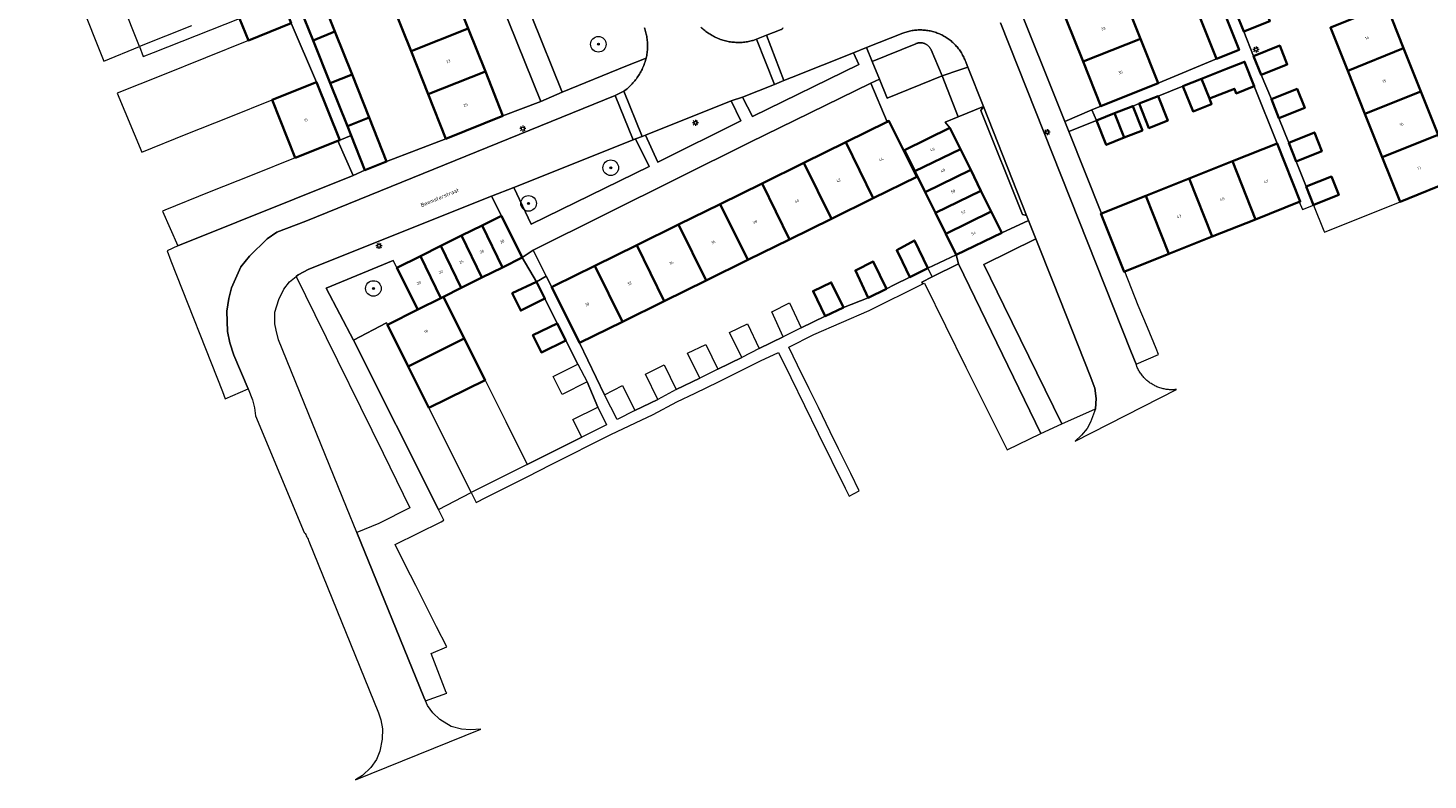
# Model space of a CAD drawing. Header units: metres. Extents: x 131489 to 134032, y 502353 to 503606.
# Tile 3 of 90: x 132486 to 132665, y 502377 to 502473. Entities that reach past the tile are written whole.
import ezdxf
from ezdxf.enums import TextEntityAlignment as Align

# ---------------------------------------------------------------- set-up
doc = ezdxf.new("R2010")
doc.units = ezdxf.units.M
for name, color, linetype, lineweight in [('B-WE-GR-BOOM-S', 92, 'Continuous', 25), ('B-WE-KL-ET_LS_OV_LICHTMAST-S', 190, 'Continuous', 25), ('B-WE-OG-BEBOUWING-GV', 7, 'Continuous', 35), ('B-WE-OG-BEBOUWING-T18', 1, 'Continuous', 18), ('B-WE-OG-TERREIN_CULTUURSCHEIDING-GV', 7, 'Continuous', 18), ('B-WE-OG-TERREIN_ERF-GV', 7, 'Continuous', 18), ('B-WE-OG-TOPOGRAFIE-T18', 1, 'Continuous', 18), ('B-WE-VH-VERHARDING_BETONSTRAATSTEEN-GV', 252, 'Continuous', 18), ('B-WE-VH-VERHARDING_TEGEL-GV', 252, 'Continuous', 18)]:
    doc.layers.add(name, color=color, linetype=linetype, lineweight=lineweight)
doc.styles.add('NLCS-ISO-M200-T18', font='NLCS-ISO.ttf', dxfattribs={"height": 0.36})
doc.styles.add('NLCS-ISO-M200-T25', font='NLCS-ISO.ttf', dxfattribs={"height": 0.5})

# ---------------------------------------------------------------- blocks, each defined once
blk = doc.blocks.new('SKL-ET_OV_LICHTMAST-SO')
at = {"color": 0, "linetype": 'ByBlock', "lineweight": 18}
for points in [[(-1.25, 0), (-2, 0)], [(-1.41, 1.41), (-0.88, 0.88)], [(0, 2), (0, 1.25)], [(0.88, 0.88), (1.41, 1.41)], [(2, 0), (1.25, 0)], [(-1.41, -1.41), (-0.88, -0.88)], [(0, -1.25), (0, -2)], [(0.88, -0.88), (1.41, -1.41)]]:
    blk.add_lwpolyline(points, dxfattribs=at)
blk.add_circle((0, 0), 1, dxfattribs=at)
blk = doc.blocks.new('SGR-BOOM_01-SO')
at = {"linetype": 'ByBlock', "lineweight": 18}
h = blk.add_hatch(color=0, dxfattribs=at)
h.dxf.hatch_style = 1
edge = h.paths.add_edge_path()
edge.add_arc((0, 0), 0.25, 0, 360)
at = {"color": 0, "linetype": 'ByBlock', "lineweight": 18}
for radius in [2, 0.25]:
    blk.add_circle((0, 0), radius, dxfattribs=at)

msp = doc.modelspace()

# ---------------------------------------------------------------- linework, layer by layer
at = {"layer": 'B-WE-OG-BEBOUWING-GV', "flags": 128}
for points in [[(132522.813, 502478.551), (132519.982, 502477.428), (132522.189, 502471.913), (132525.007, 502473.03)], [(132532.58, 502476.028), (132534.778, 502470.509), (132542.138, 502473.433), (132539.948, 502478.956)], [(132626.323, 502477.65), (132618.934, 502474.716), (132621.133, 502469.178), (132628.522, 502472.111)], [(132512.739, 502474.734), (132513.874, 502471.893), (132519.369, 502474.103), (132518.265, 502476.917)], [(132636.055, 502475.102), (132638.274, 502469.55), (132641.18, 502470.672), (132638.954, 502476.253)], [(132640.829, 502475.466), (132641.794, 502473.047), (132645.157, 502474.389), (132644.192, 502476.807)], [(132655.147, 502468.014), (132662.336, 502470.888), (132660.119, 502476.436), (132652.93, 502473.562)], [(132527.199, 502467.51), (132525.007, 502473.03), (132522.189, 502471.913), (132524.395, 502466.397)], [(132542.138, 502473.433), (132534.778, 502470.509), (132536.976, 502464.989), (132544.328, 502467.911)], [(132621.133, 502469.178), (132623.405, 502463.455), (132630.794, 502466.389), (132628.522, 502472.111)], [(132644.018, 502467.472), (132647.387, 502468.816), (132646.423, 502471.232), (132643.054, 502469.888)], [(132655.147, 502468.014), (132657.365, 502462.465), (132664.555, 502465.339), (132662.336, 502470.888)], [(132637.388, 502464.429), (132640.586, 502465.699), (132640.827, 502465.094), (132643.146, 502466.014), (132641.892, 502469.171), (132639.573, 502468.25), (132636.374, 502466.98)], [(132527.199, 502467.51), (132524.395, 502466.397), (132526.602, 502460.881), (132529.393, 502461.988)], [(132539.251, 502459.276), (132546.585, 502462.22), (132544.328, 502467.911), (132536.976, 502464.989)], [(132637.388, 502464.429), (132636.374, 502466.98), (132633.98, 502466.029), (132635.269, 502462.781), (132637.664, 502463.732)], [(132519.899, 502456.805), (132525.373, 502458.991), (132525.608, 502459.085), (132522.632, 502466.535), (132516.923, 502464.255)], [(132646.314, 502461.911), (132649.62, 502463.226), (132648.645, 502465.679), (132645.339, 502464.364)], [(132659.584, 502456.916), (132666.773, 502459.79), (132664.555, 502465.339), (132657.365, 502462.465)], [(132625.193, 502462.54), (132626.436, 502459.41), (132628.763, 502460.334), (132627.52, 502463.464)], [(132630.777, 502464.757), (132628.356, 502463.796), (132629.607, 502460.646), (132632.027, 502461.607)], [(132527.084, 502459.675), (132528.86, 502455.236), (132531.642, 502456.326), (132529.393, 502461.988), (132526.602, 502460.881)], [(132595.953, 502461.434), (132590.636, 502458.815), (132594.176, 502451.629), (132599.77, 502454.385), (132596.186, 502461.549)], [(132625.193, 502462.54), (132622.867, 502461.617), (132624.11, 502458.486), (132626.436, 502459.41)], [(132604.032, 502460.67), (132598.199, 502457.792), (132599.531, 502455.093), (132605.38, 502457.937)], [(132647.565, 502458.764), (132648.521, 502456.359), (132651.817, 502457.67), (132650.861, 502460.075)], [(132669.065, 502454.055), (132666.773, 502459.79), (132659.584, 502456.916), (132661.876, 502451.181)], [(132590.636, 502458.815), (132585.265, 502456.17), (132588.805, 502448.984), (132594.176, 502451.629)], [(132606.702, 502455.259), (132605.38, 502457.937), (132599.531, 502455.093), (132600.853, 502452.415)], [(132643.3, 502448.905), (132648.931, 502451.142), (132649.058, 502451.193), (132646.088, 502458.663), (132640.331, 502456.375)], [(132585.265, 502456.17), (132579.893, 502453.524), (132583.433, 502446.338), (132588.805, 502448.984)], [(132643.3, 502448.905), (132640.331, 502456.375), (132634.76, 502454.161), (132637.729, 502446.69)], [(132606.702, 502455.259), (132600.853, 502452.415), (132602.174, 502449.739), (132608.022, 502452.582)], [(132632.158, 502444.476), (132637.729, 502446.69), (132634.76, 502454.161), (132629.189, 502451.947)], [(132650.751, 502450.752), (132650.898, 502450.816), (132654.002, 502452.045), (132653.062, 502454.409), (132649.811, 502453.116)], [(132574.522, 502450.879), (132578.062, 502443.692), (132583.433, 502446.338), (132579.893, 502453.524)], [(132608.022, 502452.582), (132602.174, 502449.739), (132603.497, 502447.06), (132609.344, 502449.903)], [(132574.522, 502450.879), (132569.151, 502448.233), (132572.691, 502441.047), (132578.062, 502443.692)], [(132626.512, 502442.232), (132632.158, 502444.476), (132629.189, 502451.947), (132623.488, 502449.681), (132623.432, 502449.659), (132626.401, 502442.188)], [(132546.385, 502449.38), (132543.899, 502448.139), (132546.516, 502442.74), (132549.064, 502444.012)], [(132609.344, 502449.903), (132603.497, 502447.06), (132604.836, 502444.347), (132610.683, 502447.189)], [(132541.26, 502446.822), (132543.877, 502441.423), (132546.516, 502442.74), (132543.899, 502448.139)], [(132567.32, 502438.401), (132572.691, 502441.047), (132569.151, 502448.233), (132563.78, 502445.588)], [(132538.619, 502445.505), (132535.98, 502444.188), (132538.597, 502438.787), (132538.951, 502438.964), (132541.237, 502440.105)], [(132541.26, 502446.822), (132538.619, 502445.505), (132541.237, 502440.105), (132543.877, 502441.423)], [(132561.948, 502435.755), (132567.32, 502438.401), (132563.78, 502445.588), (132558.408, 502442.942)], [(132598.899, 502441.501), (132601.202, 502442.644), (132599.478, 502446.206), (132597.203, 502444.946), (132597.949, 502443.432)], [(132535.642, 502437.313), (132538.597, 502438.787), (132535.98, 502444.188), (132532.963, 502442.682)], [(132593.505, 502438.824), (132595.862, 502439.994), (132594.184, 502443.481), (132591.882, 502442.35)], [(132561.948, 502435.755), (132558.408, 502442.942), (132553.155, 502440.354), (132552.858, 502440.208), (132556.442, 502433.043)], [(132550.883, 502440.881), (132547.787, 502439.415), (132548.882, 502437.193), (132551.976, 502438.73)], [(132587.99, 502436.473), (132590.35, 502437.596), (132588.783, 502440.798), (132586.455, 502439.686)], [(132535.642, 502437.313), (132531.749, 502435.37), (132534.418, 502430.022), (132541.62, 502433.616), (132538.951, 502438.964), (132538.597, 502438.787)], [(132554.68, 502433.324), (132553.577, 502435.53), (132550.432, 502434.033), (132551.525, 502431.806)], [(132534.418, 502430.022), (132537.086, 502424.675), (132544.288, 502428.269), (132541.62, 502433.616)]]:
    msp.add_lwpolyline(points, close=True, dxfattribs=at)
at = {"layer": 'B-WE-OG-TERREIN_CULTUURSCHEIDING-GV', "flags": 128}
msp.add_lwpolyline([(132546.418, 502484.652), (132554.215, 502465.272), (132562.397, 502468.588), (132564.996, 502469.642), (132565.031, 502469.808), (132565.062, 502469.975), (132565.089, 502470.142), (132565.112, 502470.31), (132565.131, 502470.479), (132565.147, 502470.648), (132565.158, 502470.817), (132565.165, 502470.987), (132565.168, 502471.156), (132565.169, 502471.208), (132565.167, 502471.378), (132565.161, 502471.548), (132565.151, 502471.717), (132565.137, 502471.886), (132565.119, 502472.055), (132565.097, 502472.223), (132565.071, 502472.39), (132565.041, 502472.557), (132565.007, 502472.724), (132564.97, 502472.889), (132564.928, 502473.054), (132564.882, 502473.217), (132564.833, 502473.379), (132564.78, 502473.54)], dxfattribs=at)
for points in [[(132582.7, 502466.738), (132581.468, 502466.247), (132577.358, 502464.609), (132578.651, 502462.111), (132592.341, 502468.819), (132591.635, 502470.3), (132583.677, 502467.128)], [(132564.888, 502459.735), (132566.48, 502456.266), (132577.165, 502461.551), (132575.932, 502464.13)], [(132563.637, 502459.237), (132563.326, 502459.113), (132548.009, 502453.018), (132550.197, 502448.3), (132565.386, 502455.694)], [(132615.066, 502446.41), (132608.387, 502443.101), (132610.965, 502437.843), (132618.416, 502422.649), (132622.734, 502424.548), (132622.819, 502425.91), (132622.655, 502427.206), (132622.043, 502428.797), (132617.329, 502440.698)]]:
    msp.add_lwpolyline(points, close=True, dxfattribs=at)
at = {"layer": 'B-WE-OG-TERREIN_ERF-GV', "flags": 128}
for points in [[(132483.06, 502500), (132495.318, 502469.225), (132499.869, 502471.123), (132497.605, 502476.837), (132497.547, 502476.983), (132495.4, 502482.402), (132495.299, 502482.657), (132493.195, 502487.968), (132493.051, 502488.331), (132490.989, 502493.533), (132490.802, 502494.005), (132488.784, 502499.1), (132488.555, 502499.678), (132488.427, 502500), (132487.74, 502501.733), (132486.807, 502501.364), (132485.676, 502504.219), (132486.609, 502504.588), (132486.578, 502504.665), (132486.306, 502505.352), (132484.373, 502510.23)], [(132645.157, 502474.389), (132641.794, 502473.047), (132643.054, 502469.888), (132646.423, 502471.232), (132647.387, 502468.816), (132644.018, 502467.472), (132645.339, 502464.364), (132648.645, 502465.679), (132649.62, 502463.226), (132646.314, 502461.911), (132647.565, 502458.764), (132650.861, 502460.075), (132651.817, 502457.67), (132648.521, 502456.359), (132649.811, 502453.116), (132653.062, 502454.409), (132654.002, 502452.045), (132650.898, 502450.816), (132650.751, 502450.752), (132652.099, 502447.429), (132652.168, 502447.259), (132661.876, 502451.181), (132659.584, 502456.916), (132657.365, 502462.465), (132655.147, 502468.014), (132652.93, 502473.562)]]:
    msp.add_lwpolyline(points, dxfattribs=at)
for points in [[(132531.184, 502501.044), (132531.603, 502500), (132533.379, 502495.522), (132535.569, 502490), (132537.758, 502484.478), (132539.948, 502478.956), (132542.138, 502473.433), (132544.328, 502467.911), (132546.585, 502462.22), (132551.453, 502464.057), (132536.999, 502500), (132533.515, 502508.664), (132528.815, 502506.943), (132528.888, 502506.762)], [(132518.428, 502489.592), (132520.62, 502484.074), (132522.813, 502478.551), (132525.007, 502473.03), (132527.199, 502467.51), (132529.393, 502461.988), (132531.642, 502456.326), (132539.251, 502459.276), (132536.976, 502464.989), (132534.778, 502470.509), (132532.58, 502476.028), (132530.382, 502481.547), (132528.184, 502487.067), (132525.987, 502492.585), (132523.796, 502498.085), (132523.034, 502500), (132521.509, 502503.799), (132513.867, 502501.073), (132514.293, 502500), (132516.259, 502495.051)], [(132631.634, 502486.167), (132629.424, 502491.699), (132627.212, 502497.233), (132626.106, 502500), (132624.79, 502503.295), (132617.489, 502500), (132617.456, 502499.985), (132619.728, 502494.261), (132621.927, 502488.723), (132624.125, 502483.186), (132626.323, 502477.65), (132628.522, 502472.111), (132630.794, 502466.389), (132638.274, 502469.55), (132636.055, 502475.102), (132633.845, 502480.635)], [(132618.934, 502474.716), (132616.736, 502480.253), (132614.538, 502485.79), (132612.339, 502491.328), (132610.067, 502497.051), (132605.267, 502495.327), (132618.776, 502461.47), (132622.287, 502462.976), (132623.405, 502463.455), (132621.133, 502469.178)], [(132500.167, 502457.563), (132505.876, 502459.843), (132511.4, 502462.049), (132516.923, 502464.255), (132522.632, 502466.535), (132519.369, 502474.103), (132513.874, 502471.893), (132508.356, 502469.673), (132502.838, 502467.454), (132496.996, 502465.104)], [(132591.882, 502442.35), (132594.184, 502443.481), (132595.862, 502439.994), (132596.856, 502440.487), (132598.899, 502441.501), (132597.949, 502443.432), (132597.203, 502444.946), (132599.478, 502446.206), (132601.202, 502442.644), (132604.836, 502444.347), (132603.497, 502447.06), (132602.174, 502449.739), (132600.853, 502452.415), (132599.531, 502455.093), (132598.199, 502457.792), (132604.032, 502460.67), (132603.425, 502461.399), (132605.083, 502462.101), (132603.053, 502467.344), (132595.969, 502464.471), (132594.968, 502466.935), (132593.887, 502466.408), (132595.953, 502461.434), (132596.186, 502461.549), (132599.77, 502454.385), (132594.176, 502451.629), (132588.805, 502448.984), (132583.433, 502446.338), (132578.062, 502443.692), (132572.691, 502441.047), (132567.32, 502438.401), (132561.948, 502435.755), (132556.442, 502433.043), (132559.622, 502426.37), (132561.936, 502427.55), (132563.524, 502424.349), (132566.487, 502425.755), (132564.919, 502429.017), (132567.303, 502430.206), (132568.842, 502427.054), (132571.892, 502428.492), (132570.326, 502431.709), (132572.647, 502432.842), (132574.213, 502429.649), (132577.302, 502431.164), (132575.714, 502434.38), (132578.014, 502435.477), (132579.519, 502432.316), (132582.604, 502433.823), (132581.128, 502437.05), (132583.42, 502438.204), (132584.921, 502434.963), (132587.99, 502436.473), (132586.455, 502439.686), (132588.783, 502440.798), (132590.35, 502437.596), (132593.505, 502438.824)], [(132595.953, 502461.434), (132593.887, 502466.408), (132578.279, 502458.807), (132550.494, 502444.934), (132552.159, 502441.605), (132552.858, 502440.208), (132553.155, 502440.354), (132558.408, 502442.942), (132563.78, 502445.588), (132569.151, 502448.233), (132574.522, 502450.879), (132579.893, 502453.524), (132585.265, 502456.17), (132590.636, 502458.815)], [(132622.867, 502461.617), (132619.291, 502460.197), (132623.488, 502449.681), (132629.189, 502451.947), (132634.76, 502454.161), (132640.331, 502456.375), (132646.088, 502458.663), (132643.146, 502466.014), (132640.827, 502465.094), (132640.586, 502465.699), (132637.388, 502464.429), (132637.664, 502463.732), (132635.269, 502462.781), (132633.98, 502466.029), (132630.777, 502464.757), (132632.027, 502461.607), (132629.607, 502460.646), (132628.356, 502463.796), (132627.52, 502463.464), (132628.763, 502460.334), (132626.436, 502459.41), (132624.11, 502458.486)], [(132613.883, 502449.397), (132613.356, 502449.545), (132608.021, 502462.895), (132608.362, 502463.407), (132605.083, 502462.101), (132603.425, 502461.399), (132604.032, 502460.67), (132605.38, 502457.937), (132606.702, 502455.259), (132608.022, 502452.582), (132609.344, 502449.903), (132610.683, 502447.189), (132614.139, 502448.752)], [(132503.142, 502450.113), (132502.846, 502449.984), (132504.798, 502445.501), (132527.324, 502454.549), (132525.373, 502458.991), (132519.899, 502456.805), (132514.376, 502454.599), (132508.852, 502452.393)], [(132535.642, 502437.313), (132532.963, 502442.682), (132532.487, 502443.636), (132523.861, 502440.07), (132527.37, 502433.385), (132531.624, 502435.609), (132531.749, 502435.37)], [(132546.516, 502442.74), (132543.877, 502441.423), (132541.237, 502440.105), (132538.951, 502438.964), (132541.62, 502433.616), (132544.288, 502428.269), (132546.956, 502422.921), (132549.714, 502417.394), (132556.738, 502420.907), (132555.586, 502423.189), (132558.768, 502424.798), (132557.407, 502428.032), (132554.185, 502426.4), (132553.053, 502428.711), (132556.223, 502430.284), (132554.68, 502433.324), (132551.525, 502431.806), (132550.432, 502434.033), (132553.577, 502435.53), (132551.976, 502438.73), (132548.882, 502437.193), (132547.787, 502439.415), (132550.883, 502440.881), (132549.064, 502444.012)], [(132603.464, 502435.23), (132606.095, 502429.929), (132608.726, 502424.629), (132611.382, 502419.279), (132615.708, 502421.379), (132605.138, 502443.194), (132601.755, 502441.527), (132600.4, 502440.859), (132600.539, 502440.607), (132600.744, 502440.709)], [(132527.37, 502433.385), (132538.305, 502411.628), (132542.512, 502413.8), (132539.754, 502419.327), (132537.086, 502424.675), (132534.418, 502430.022), (132531.749, 502435.37), (132531.624, 502435.609)]]:
    msp.add_lwpolyline(points, close=True, dxfattribs=at)
at = {"layer": 'B-WE-VH-VERHARDING_BETONSTRAATSTEEN-GV', "flags": 128}
for points in [[(132582.577, 502473.534), (132582.559, 502473.496), (132582.537, 502473.46), (132582.511, 502473.426), (132582.483, 502473.394), (132582.451, 502473.366), (132582.417, 502473.341), (132582.381, 502473.319), (132582.343, 502473.3), (132581.364, 502472.918), (132580.454, 502472.564), (132582.7, 502466.738), (132583.677, 502467.128), (132591.635, 502470.3), (132593.327, 502470.974), (132597.974, 502472.826), (132598.094, 502472.871), (132598.243, 502472.924), (132598.392, 502472.972), (132598.543, 502473.017), (132598.696, 502473.058), (132598.849, 502473.095), (132599.002, 502473.128), (132599.157, 502473.157), (132599.313, 502473.182), (132599.469, 502473.203), (132599.625, 502473.221), (132599.782, 502473.234), (132599.939, 502473.243), (132600.096, 502473.249), (132600.254, 502473.25), (132600.411, 502473.247), (132600.569, 502473.24), (132600.726, 502473.23), (132600.882, 502473.215), (132601.039, 502473.196), (132601.195, 502473.174), (132601.35, 502473.147), (132601.504, 502473.117), (132601.658, 502473.082), (132601.811, 502473.044), (132601.962, 502473.002), (132602.113, 502472.956), (132602.262, 502472.906), (132602.41, 502472.852), (132602.557, 502472.795), (132602.702, 502472.734), (132602.845, 502472.669), (132602.987, 502472.601), (132603.127, 502472.529), (132603.265, 502472.454), (132603.402, 502472.375), (132603.536, 502472.292), (132603.668, 502472.207), (132603.798, 502472.117), (132603.925, 502472.025), (132604.05, 502471.93), (132604.173, 502471.831), (132604.293, 502471.729), (132604.411, 502471.624), (132604.525, 502471.516), (132604.637, 502471.406), (132604.746, 502471.292), (132604.853, 502471.176), (132604.956, 502471.057), (132605.056, 502470.936), (132605.153, 502470.812), (132605.247, 502470.686), (132605.338, 502470.557), (132605.425, 502470.426), (132605.509, 502470.293), (132605.59, 502470.157), (132605.667, 502470.02), (132605.741, 502469.881), (132605.811, 502469.74), (132605.877, 502469.597), (132605.94, 502469.453), (132605.999, 502469.307), (132606.054, 502469.16), (132606.106, 502469.011), (132606.318, 502468.485), (132608.362, 502463.407), (132613.883, 502449.397), (132614.139, 502448.752), (132615.066, 502446.41), (132617.329, 502440.698), (132622.043, 502428.797), (132622.655, 502427.206), (132622.819, 502425.91), (132622.734, 502424.548), (132622.105, 502422.832), (132621.662, 502422.032), (132620.955, 502421.166), (132620.143, 502420.42), (132633.136, 502427.056), (132633.092, 502427.05), (132632.953, 502427.037), (132632.814, 502427.027), (132632.675, 502427.021), (132632.535, 502427.019), (132632.396, 502427.021), (132632.257, 502427.027), (132632.118, 502427.037), (132631.979, 502427.051), (132631.841, 502427.069), (132631.703, 502427.091), (132631.566, 502427.117), (132631.43, 502427.147), (132631.295, 502427.181), (132631.16, 502427.218), (132631.027, 502427.26), (132630.895, 502427.305), (132630.765, 502427.354), (132630.636, 502427.407), (132630.508, 502427.463), (132630.383, 502427.523), (132630.259, 502427.587), (132630.136, 502427.654), (132630.016, 502427.725), (132629.898, 502427.799), (132629.782, 502427.876), (132629.669, 502427.957), (132629.557, 502428.041), (132629.448, 502428.128), (132629.342, 502428.218), (132629.238, 502428.312), (132629.137, 502428.408), (132629.039, 502428.507), (132628.944, 502428.608), (132628.852, 502428.713), (132628.762, 502428.82), (132628.676, 502428.93), (132628.593, 502429.042), (132628.513, 502429.156), (132628.437, 502429.273), (132628.364, 502429.391), (132628.294, 502429.512), (132628.228, 502429.635), (132628.166, 502429.759), (132628.107, 502429.886), (132627.944, 502430.295), (132627.272, 502431.986), (132610.509, 502474.168)], [(132564.78, 502473.54), (132564.833, 502473.379), (132564.882, 502473.217), (132564.928, 502473.054), (132564.97, 502472.889), (132565.007, 502472.724), (132565.041, 502472.557), (132565.071, 502472.39), (132565.097, 502472.223), (132565.119, 502472.055), (132565.137, 502471.886), (132565.151, 502471.717), (132565.161, 502471.548), (132565.167, 502471.378), (132565.169, 502471.208), (132565.168, 502471.156), (132565.165, 502470.987), (132565.158, 502470.817), (132565.147, 502470.648), (132565.131, 502470.479), (132565.112, 502470.31), (132565.089, 502470.142), (132565.062, 502469.975), (132565.031, 502469.808), (132564.996, 502469.642), (132564.958, 502469.498), (132564.909, 502469.329), (132564.856, 502469.161), (132564.8, 502468.995), (132564.74, 502468.829), (132564.676, 502468.666), (132564.608, 502468.503), (132564.537, 502468.343), (132564.462, 502468.184), (132564.383, 502468.027), (132564.301, 502467.871), (132564.215, 502467.718), (132564.126, 502467.566), (132564.034, 502467.417), (132563.938, 502467.269), (132563.839, 502467.124), (132563.736, 502466.981), (132563.63, 502466.841), (132563.522, 502466.703), (132563.41, 502466.568), (132563.295, 502466.435), (132563.177, 502466.305), (132563.056, 502466.177), (132562.932, 502466.052), (132562.805, 502465.93), (132562.676, 502465.811), (132562.544, 502465.695), (132562.409, 502465.583), (132562.272, 502465.473), (132562.132, 502465.366), (132564.491, 502459.577), (132564.888, 502459.735), (132575.932, 502464.13), (132577.358, 502464.609), (132581.468, 502466.247), (132579.172, 502472.065), (132578.731, 502471.893), (132578.651, 502471.871), (132578.49, 502471.831), (132578.327, 502471.794), (132578.164, 502471.761), (132578, 502471.731), (132577.835, 502471.706), (132577.669, 502471.685), (132577.504, 502471.668), (132577.337, 502471.655), (132577.171, 502471.645), (132577.004, 502471.64), (132576.838, 502471.639), (132576.671, 502471.642), (132576.504, 502471.648), (132576.338, 502471.659), (132576.172, 502471.674), (132576.006, 502471.693), (132575.841, 502471.715), (132575.676, 502471.742), (132575.513, 502471.773), (132575.349, 502471.807), (132575.187, 502471.845), (132575.026, 502471.888), (132574.866, 502471.934), (132574.707, 502471.984), (132574.549, 502472.038), (132574.392, 502472.095), (132574.237, 502472.156), (132574.084, 502472.221), (132573.932, 502472.29), (132573.782, 502472.362), (132573.633, 502472.438), (132573.487, 502472.518), (132573.342, 502472.601), (132573.199, 502472.687), (132573.059, 502472.777), (132572.92, 502472.87), (132572.784, 502472.966), (132572.651, 502473.066), (132572.519, 502473.168), (132572.391, 502473.274), (132572.265, 502473.383), (132572.141, 502473.495), (132572.02, 502473.61)], [(132572.02, 502473.61), (132572.141, 502473.495), (132572.265, 502473.383), (132572.391, 502473.274), (132572.519, 502473.168), (132572.651, 502473.066), (132572.784, 502472.966), (132572.92, 502472.87), (132573.059, 502472.777), (132573.199, 502472.687), (132573.342, 502472.601), (132573.487, 502472.518), (132573.633, 502472.438), (132573.782, 502472.362), (132573.932, 502472.29), (132574.084, 502472.221), (132574.237, 502472.156), (132574.392, 502472.095), (132574.549, 502472.038), (132574.707, 502471.984), (132574.866, 502471.934), (132575.026, 502471.888), (132575.187, 502471.845), (132575.349, 502471.807), (132575.513, 502471.773), (132575.676, 502471.742), (132575.841, 502471.715), (132576.006, 502471.693), (132576.172, 502471.674), (132576.338, 502471.659), (132576.504, 502471.648), (132576.671, 502471.642), (132576.838, 502471.639), (132577.004, 502471.64), (132577.171, 502471.645), (132577.337, 502471.655), (132577.504, 502471.668), (132577.669, 502471.685), (132577.835, 502471.706), (132578, 502471.731), (132578.164, 502471.761), (132578.327, 502471.794), (132578.49, 502471.831), (132578.651, 502471.871), (132578.731, 502471.893), (132579.172, 502472.065), (132580.454, 502472.564), (132581.364, 502472.918), (132582.343, 502473.3), (132582.381, 502473.319), (132582.417, 502473.341), (132582.451, 502473.366), (132582.483, 502473.394), (132582.511, 502473.426), (132582.537, 502473.46), (132582.559, 502473.496), (132582.577, 502473.534)]]:
    msp.add_lwpolyline(points, dxfattribs=at)
for points in [[(132582.7, 502466.738), (132580.454, 502472.564), (132579.172, 502472.065), (132581.468, 502466.247)], [(132603.053, 502467.344), (132605.283, 502468.123), (132606.318, 502468.485), (132606.106, 502469.011), (132606.054, 502469.16), (132605.999, 502469.307), (132605.94, 502469.453), (132605.877, 502469.597), (132605.811, 502469.74), (132605.741, 502469.881), (132605.667, 502470.02), (132605.59, 502470.157), (132605.509, 502470.293), (132605.425, 502470.426), (132605.338, 502470.557), (132605.247, 502470.686), (132605.153, 502470.812), (132605.056, 502470.936), (132604.956, 502471.057), (132604.853, 502471.176), (132604.746, 502471.292), (132604.637, 502471.406), (132604.525, 502471.516), (132604.411, 502471.624), (132604.293, 502471.729), (132604.173, 502471.831), (132604.05, 502471.93), (132603.925, 502472.025), (132603.798, 502472.117), (132603.668, 502472.207), (132603.536, 502472.292), (132603.402, 502472.375), (132603.265, 502472.454), (132603.127, 502472.529), (132602.987, 502472.601), (132602.845, 502472.669), (132602.702, 502472.734), (132602.557, 502472.795), (132602.41, 502472.852), (132602.262, 502472.906), (132602.113, 502472.956), (132601.962, 502473.002), (132601.811, 502473.044), (132601.658, 502473.082), (132601.504, 502473.117), (132601.35, 502473.147), (132601.195, 502473.174), (132601.039, 502473.196), (132600.882, 502473.215), (132600.726, 502473.23), (132600.569, 502473.24), (132600.411, 502473.247), (132600.254, 502473.25), (132600.096, 502473.249), (132599.939, 502473.243), (132599.782, 502473.234), (132599.625, 502473.221), (132599.469, 502473.203), (132599.313, 502473.182), (132599.157, 502473.157), (132599.002, 502473.128), (132598.849, 502473.095), (132598.696, 502473.058), (132598.543, 502473.017), (132598.392, 502472.972), (132598.243, 502472.924), (132598.094, 502472.871), (132597.974, 502472.826), (132593.327, 502470.974), (132594.058, 502469.176), (132599.659, 502471.484), (132599.665, 502471.486), (132599.737, 502471.514), (132599.811, 502471.537), (132599.886, 502471.557), (132599.962, 502471.573), (132600.038, 502471.585), (132600.115, 502471.593), (132600.193, 502471.597), (132600.27, 502471.597), (132600.347, 502471.593), (132600.424, 502471.585), (132600.501, 502471.573), (132600.577, 502471.557), (132600.652, 502471.537), (132600.725, 502471.513), (132600.798, 502471.486), (132600.869, 502471.455), (132600.938, 502471.42), (132601.005, 502471.382), (132601.07, 502471.34), (132601.133, 502471.295), (132601.194, 502471.247), (132601.252, 502471.196), (132601.307, 502471.141), (132601.36, 502471.084), (132601.409, 502471.025), (132601.456, 502470.963), (132601.499, 502470.898), (132601.538, 502470.832), (132601.574, 502470.763), (132601.607, 502470.693)], [(132603.053, 502467.344), (132601.607, 502470.693), (132601.574, 502470.763), (132601.538, 502470.832), (132601.499, 502470.898), (132601.456, 502470.963), (132601.409, 502471.025), (132601.36, 502471.084), (132601.307, 502471.141), (132601.252, 502471.196), (132601.194, 502471.247), (132601.133, 502471.295), (132601.07, 502471.34), (132601.005, 502471.382), (132600.938, 502471.42), (132600.869, 502471.455), (132600.798, 502471.486), (132600.725, 502471.513), (132600.652, 502471.537), (132600.577, 502471.557), (132600.501, 502471.573), (132600.424, 502471.585), (132600.347, 502471.593), (132600.27, 502471.597), (132600.193, 502471.597), (132600.115, 502471.593), (132600.038, 502471.585), (132599.962, 502471.573), (132599.886, 502471.557), (132599.811, 502471.537), (132599.737, 502471.514), (132599.665, 502471.486), (132599.659, 502471.484), (132594.058, 502469.176), (132594.968, 502466.935), (132595.969, 502464.471)], [(132563.326, 502459.113), (132563.637, 502459.237), (132564.491, 502459.577), (132562.132, 502465.366), (132561.01, 502464.833)], [(132543.75, 502383.392), (132542.435, 502383.333), (132541.268, 502383.415), (132539.926, 502383.763), (132538.496, 502384.643), (132537.58, 502385.496), (132536.906, 502386.458), (132536.636, 502387.035), (132536.412, 502387.514), (132527.805, 502408.695), (132526.482, 502411.951), (132517.761, 502433.422), (132517.427, 502434.654), (132517.291, 502435.484), (132517.256, 502436.985), (132517.78, 502438.617), (132518.431, 502439.955), (132519.178, 502440.874), (132520.025, 502441.572), (132520.286, 502441.787), (132521.63, 502442.521), (132545.139, 502451.876), (132548.009, 502453.018), (132563.326, 502459.113), (132561.01, 502464.833), (132521.266, 502448.687), (132517.532, 502447.273), (132516.305, 502446.413), (132514.015, 502444.171), (132512.898, 502442.797), (132511.705, 502440.092), (132511.366, 502438.752), (132511.103, 502437.118), (132511.202, 502434.493), (132511.512, 502433.05), (132512.018, 502431.442), (132513.832, 502427.126), (132514.425, 502425.715), (132514.668, 502424.713), (132514.797, 502423.666), (132521.066, 502408.695), (132521.154, 502408.553), (132521.239, 502408.409), (132521.32, 502408.263), (132521.397, 502408.115), (132521.471, 502407.966), (132521.542, 502407.814), (132521.608, 502407.661), (132521.652, 502407.555), (132530.616, 502385.487), (132530.915, 502384.588), (132531.116, 502383.439), (132531.09, 502382.115), (132530.775, 502380.562), (132530.352, 502379.521), (132529.604, 502378.462), (132528.539, 502377.452), (132527.662, 502376.875)], [(132613.883, 502449.397), (132608.362, 502463.407), (132608.021, 502462.895), (132613.356, 502449.545)]]:
    msp.add_lwpolyline(points, close=True, dxfattribs=at)
at = {"layer": 'B-WE-VH-VERHARDING_TEGEL-GV', "flags": 128}
for points in [[(132536.999, 502500), (132551.453, 502464.057), (132554.215, 502465.272), (132546.418, 502484.652)], [(132610.509, 502474.168), (132627.272, 502431.986), (132627.944, 502430.295), (132630.854, 502431.548), (132630.531, 502432.337), (132629.442, 502434.997), (132628.207, 502437.849), (132626.512, 502442.232), (132626.401, 502442.188), (132623.432, 502449.659), (132623.488, 502449.681), (132619.291, 502460.197), (132618.776, 502461.47), (132605.267, 502495.327)], [(132519.369, 502474.103), (132522.632, 502466.535), (132525.608, 502459.085), (132527.084, 502459.675), (132526.602, 502460.881), (132524.395, 502466.397), (132522.189, 502471.913), (132519.982, 502477.428)], [(132638.954, 502476.253), (132641.18, 502470.672), (132638.274, 502469.55), (132630.794, 502466.389), (132623.405, 502463.455), (132622.287, 502462.976), (132622.867, 502461.617), (132625.193, 502462.54), (132627.52, 502463.464), (132628.356, 502463.796), (132630.777, 502464.757), (132633.98, 502466.029), (132636.374, 502466.98), (132639.573, 502468.25), (132641.892, 502469.171), (132643.146, 502466.014), (132646.088, 502458.663), (132649.058, 502451.193), (132648.931, 502451.142), (132649.343, 502450.161), (132650.751, 502450.752), (132649.811, 502453.116), (132648.521, 502456.359), (132647.565, 502458.764), (132646.314, 502461.911), (132645.339, 502464.364), (132644.018, 502467.472), (132643.054, 502469.888), (132641.794, 502473.047), (132640.829, 502475.466)], [(132660.119, 502476.436), (132662.336, 502470.888), (132664.555, 502465.339), (132666.773, 502459.79)], [(132506.57, 502473.778), (132499.869, 502471.123), (132500.373, 502469.848), (132501.677, 502470.363), (132507.208, 502472.548), (132512.739, 502474.734)]]:
    msp.add_lwpolyline(points, dxfattribs=at)
for points in [[(132594.968, 502466.935), (132594.058, 502469.176), (132593.327, 502470.974), (132591.635, 502470.3), (132592.341, 502468.819), (132578.651, 502462.111), (132577.358, 502464.609), (132575.932, 502464.13), (132577.165, 502461.551), (132566.48, 502456.266), (132564.888, 502459.735), (132564.491, 502459.577), (132563.637, 502459.237), (132565.386, 502455.694), (132550.197, 502448.3), (132548.009, 502453.018), (132545.139, 502451.876), (132546.385, 502449.38), (132549.064, 502444.012), (132550.494, 502444.934), (132578.279, 502458.807), (132593.887, 502466.408)], [(132503.439, 502444.877), (132503.93, 502443.566), (132510.554, 502426.811), (132510.897, 502425.867), (132513.832, 502427.126), (132512.018, 502431.442), (132511.512, 502433.05), (132511.202, 502434.493), (132511.103, 502437.118), (132511.366, 502438.752), (132511.705, 502440.092), (132512.898, 502442.797), (132514.015, 502444.171), (132516.305, 502446.413), (132517.532, 502447.273), (132521.266, 502448.687), (132561.01, 502464.833), (132562.132, 502465.366), (132562.272, 502465.473), (132562.409, 502465.583), (132562.544, 502465.695), (132562.676, 502465.811), (132562.805, 502465.93), (132562.932, 502466.052), (132563.056, 502466.177), (132563.177, 502466.305), (132563.295, 502466.435), (132563.41, 502466.568), (132563.522, 502466.703), (132563.63, 502466.841), (132563.736, 502466.981), (132563.839, 502467.124), (132563.938, 502467.269), (132564.034, 502467.417), (132564.126, 502467.566), (132564.215, 502467.718), (132564.301, 502467.871), (132564.383, 502468.027), (132564.462, 502468.184), (132564.537, 502468.343), (132564.608, 502468.503), (132564.676, 502468.666), (132564.74, 502468.829), (132564.8, 502468.995), (132564.856, 502469.161), (132564.909, 502469.329), (132564.958, 502469.498), (132564.996, 502469.642), (132562.397, 502468.588), (132554.215, 502465.272), (132551.453, 502464.057), (132546.585, 502462.22), (132539.251, 502459.276), (132531.642, 502456.326), (132528.86, 502455.236), (132527.324, 502454.549), (132504.798, 502445.501)], [(132603.053, 502467.344), (132605.083, 502462.101), (132608.362, 502463.407), (132606.318, 502468.485), (132605.283, 502468.123)], [(132618.776, 502461.47), (132619.291, 502460.197), (132622.867, 502461.617), (132622.287, 502462.976)], [(132527.084, 502459.675), (132525.608, 502459.085), (132525.373, 502458.991), (132527.324, 502454.549), (132528.86, 502455.236)], [(132541.26, 502446.822), (132543.899, 502448.139), (132546.385, 502449.38), (132545.139, 502451.876), (132521.63, 502442.521), (132520.286, 502441.787), (132520.025, 502441.572), (132522.434, 502436.676), (132531.205, 502418.852), (132534.645, 502411.862), (132530.643, 502409.852), (132527.805, 502408.695), (132536.412, 502387.514), (132536.636, 502387.035), (132539.362, 502388.019), (132539.3, 502388.119), (132537.358, 502393.133), (132539.361, 502393.98), (132538.067, 502396.541), (132536.729, 502399.192), (132535.376, 502401.869), (132534.034, 502404.528), (132532.725, 502407.119), (132538.663, 502410.045), (132538.999, 502410.24), (132538.305, 502411.628), (132527.37, 502433.385), (132523.861, 502440.07), (132532.487, 502443.636), (132532.963, 502442.682), (132535.98, 502444.188), (132538.619, 502445.505)], [(132614.139, 502448.752), (132610.683, 502447.189), (132604.836, 502444.347), (132605.138, 502443.194), (132615.708, 502421.379), (132618.416, 502422.649), (132610.965, 502437.843), (132608.387, 502443.101), (132615.066, 502446.41)], [(132550.883, 502440.881), (132552.159, 502441.605), (132550.494, 502444.934), (132549.064, 502444.012)], [(132604.836, 502444.347), (132601.202, 502442.644), (132601.755, 502441.527), (132605.138, 502443.194)], [(132552.858, 502440.208), (132552.159, 502441.605), (132550.883, 502440.881), (132551.976, 502438.73), (132553.577, 502435.53), (132554.68, 502433.324), (132556.223, 502430.284), (132557.407, 502428.032), (132558.768, 502424.798), (132559.889, 502422.52), (132556.738, 502420.907), (132549.714, 502417.394), (132542.512, 502413.8), (132543.13, 502412.546), (132544.381, 502413.168), (132547.489, 502414.719), (132549.697, 502415.821), (132552.792, 502417.421), (132555.114, 502418.58), (132558.151, 502420.096), (132560.457, 502421.246), (132563.609, 502422.76), (132565.895, 502423.846), (132568.941, 502425.476), (132571.271, 502426.574), (132574.295, 502428.052), (132576.605, 502429.185), (132579.696, 502430.733), (132582, 502431.794), (132583.574, 502428.585), (132587.104, 502421.383), (132590.562, 502414.379), (132591.094, 502413.346), (132592.383, 502414.011), (132591.278, 502416.25), (132589.716, 502419.413), (132588.622, 502421.628), (132587.13, 502424.733), (132585.955, 502427.126), (132584.462, 502430.168), (132583.326, 502432.499), (132586.561, 502434.098), (132593.668, 502437.197), (132600.539, 502440.607), (132600.4, 502440.859), (132601.755, 502441.527), (132601.202, 502442.644), (132598.899, 502441.501), (132596.856, 502440.487), (132595.862, 502439.994), (132593.505, 502438.824), (132590.35, 502437.596), (132587.99, 502436.473), (132584.921, 502434.963), (132582.604, 502433.823), (132579.519, 502432.316), (132577.302, 502431.164), (132574.213, 502429.649), (132571.892, 502428.492), (132568.842, 502427.054), (132566.487, 502425.755), (132563.524, 502424.349), (132561.261, 502423.194), (132559.622, 502426.37), (132556.442, 502433.043)]]:
    msp.add_lwpolyline(points, close=True, dxfattribs=at)

# ---------------------------------------------------------------- block references
at = {"layer": 'B-WE-GR-BOOM-S', "xscale": 0.5, "yscale": 0.5, "zscale": 0.5}
for p in [(132558.851, 502471.412), (132560.44, 502455.547), (132549.882, 502450.963), (132529.94, 502440.033)]:
    msp.add_blockref('SGR-BOOM_01-SO', p, dxfattribs=at)
at = {"layer": 'B-WE-KL-ET_LS_OV_LICHTMAST-S', "xscale": 0.2, "yscale": 0.2, "zscale": 0.2}
for p in [(132643.366, 502470.737), (132571.329, 502461.318), (132549.141, 502460.573), (132616.522, 502460.112), (132530.658, 502445.512)]:
    msp.add_blockref('SKL-ET_OV_LICHTMAST-SO', p, dxfattribs=at)

# ---------------------------------------------------------------- texts
at = {"layer": 'B-WE-OG-BEBOUWING-T18', "style": 'NLCS-ISO-M200-T18'}
for s, rotation, p in [('33', 21.7, (132623.728, 502473.413)), ('14', 21.8, (132657.633, 502472.224)), ('23', 21.6, (132539.554, 502469.212)), ('35', 21.7, (132625.964, 502467.782)), ('15', 21.8, (132659.851, 502466.675)), ('25', 21.7, (132541.786, 502463.597)), ('15', 21.8, (132521.271, 502461.66)), ('16', 21.8, (132662.069, 502461.127)), ('46', 26.3, (132601.79, 502457.881)), ('44', 26.2, (132595.201, 502456.605)), ('42', 26.2, (132589.719, 502453.905)), ('48', 25.9, (132603.117, 502455.175)), ('17', 21.8, (132664.325, 502455.485)), ('50', 25.9, (132604.438, 502452.498)), ('47', 21.7, (132644.702, 502453.766)), ('40', 26.2, (132584.348, 502451.259)), ('45', 21.7, (132639.038, 502451.514)), ('38', 26.2, (132578.976, 502448.614)), ('52', 25.9, (132605.759, 502449.82)), ('43', 21.7, (132633.467, 502449.301)), ('54', 25.9, (132607.09, 502447.124)), ('28', 26.5, (132546.482, 502446.06)), ('36', 26.2, (132573.605, 502445.968)), ('24', 25.9, (132541.249, 502443.464)), ('26', 25.9, (132543.889, 502444.781)), ('34', 26.2, (132568.234, 502443.323)), ('22', 25.9, (132538.609, 502442.146)), ('20', 26.5, (132535.781, 502440.751)), ('32', 26.2, (132562.862, 502440.677)), ('30', 26.2, (132557.402, 502437.987)), ('18', 26.5, (132536.707, 502434.503))]:
    msp.add_text(s, height=0.36, rotation=rotation, dxfattribs=at).set_placement(p, align=Align.MIDDLE)
at = {"layer": 'B-WE-OG-TOPOGRAFIE-T18', "style": 'NLCS-ISO-M200-T25'}
msp.add_text('Beemsterstraat', height=0.5, rotation=22.5, dxfattribs=at).set_placement((132538.47, 502451.711), align=Align.MIDDLE)

doc.saveas('drawing.dxf')
